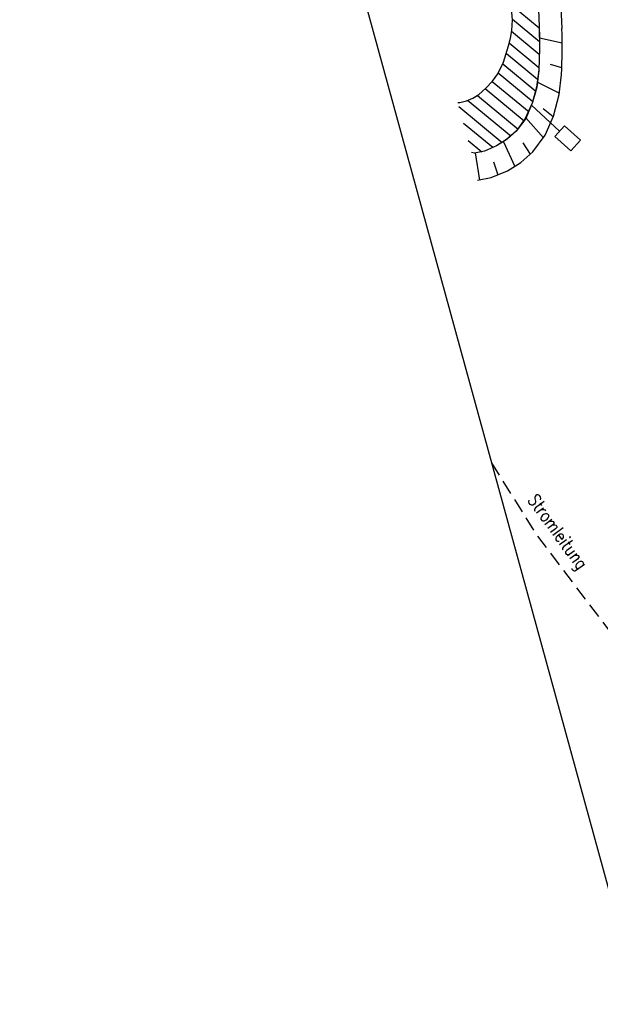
# Model space of a CAD drawing. Extents: x 447258 to 447844, y 441190 to 442763.
# Tile 2 of 123: x 447472 to 447552, y 441190 to 441327. Entities that reach past the tile are written whole.
import ezdxf

# ---------------------------------------------------------------- set-up
doc = ezdxf.new("R2010")
doc.units = 0
doc.header["$LTSCALE"] = 2
doc.header["$MEASUREMENT"] = 0
doc.linetypes.add('AUSGEZOGEN', pattern=[0])
doc.linetypes.add('GESTRICH-X2', pattern=[1.5, 1, -0.5])
doc.layers.get('0').update_dxf_attribs({"linetype": 'AUSGEZOGEN'})
for name, color, linetype in [('DB-Kläranlage', 15, 'CONTINUOUS'), ('FBRTOP', 250, 'AUSGEZOGEN'), ('Planeinteilung', 250, 'CONTINUOUS'), ('STROMLTG', 4, 'AUSGEZOGEN')]:
    doc.layers.add(name, color=color, linetype=linetype)
doc.styles.add('ROMANS', font='romans.shx', dxfattribs={"width": 0.8})

# ---------------------------------------------------------------- blocks, each defined once
blk = doc.blocks.new('1135297')
blk.add_line((0, 0), (1135, 0))

msp = doc.modelspace()

# ---------------------------------------------------------------- linework, layer by layer
at = {"layer": 'DB-Kläranlage', "linetype": 'Continuous'}
for p, q in [((447543.64, 441325.68), (447539.62, 441329.01)), ((447543.48, 441329.48), (447543.63, 441325.91)), ((447543.49, 441329.47), (447543.63, 441325.91)), ((447546.81, 441325.64), (447546.64, 441329.53)), ((447539.93, 441326.87), (447539.8, 441328.39)), ((447539.83, 441325.39), (447539.93, 441326.87)), ((447539.93, 441326.93), (447543.67, 441323.83)), ((447543.63, 441325.91), (447543.63, 441325.91)), ((447543.63, 441325.91), (447543.66, 441322.82)), ((447543.63, 441325.91), (447543.63, 441325.91)), ((447543.63, 441325.91), (447543.66, 441324.42)), ((447539.64, 441324.3), (447539.83, 441325.39)), ((447543.65, 441322.02), (447539.8, 441325.21)), ((447539.83, 441325.39), (447539.83, 441325.39)), ((447538.69, 441320.99), (447539.39, 441323.24)), ((447539.39, 441323.24), (447539.64, 441324.3)), ((447539.39, 441323.24), (447539.39, 441323.24)), ((447539.49, 441323.64), (447543.59, 441320.24)), ((447543.66, 441324.42), (447543.67, 441322.97)), ((447543.66, 441324.36), (447546.84, 441323.64)), ((447543.42, 441318.56), (447539.08, 441322.15)), ((447543.66, 441322.82), (447543.57, 441319.89)), ((447543.67, 441322.97), (447543.64, 441321.39)), ((447543.67, 441322.97), (447543.67, 441322.97)), ((447537.9, 441319.34), (447538.69, 441320.99)), ((447538.59, 441320.73), (447543.15, 441316.95)), ((447543.64, 441321.39), (447543.57, 441319.82)), ((447546.79, 441320.19), (447545.21, 441320.67)), ((447537.18, 441318.35), (447537.9, 441319.34)), ((447537.9, 441319.34), (447537.9, 441319.34)), ((447542.74, 441315.46), (447537.95, 441319.43)), ((447543.57, 441319.89), (447543.28, 441317.48)), ((447543.57, 441319.82), (447543.29, 441317.52)), ((447543.57, 441319.89), (447543.57, 441319.89)), ((447543.57, 441319.82), (447543.57, 441319.82)), ((447543.57, 441319.82), (447543.57, 441319.82)), ((447546.4, 441316.5), (447546.74, 441319.24)), ((447546.74, 441319.24), (447546.74, 441319.24)), ((447536.22, 441317.34), (447537.18, 441318.35)), ((447537.13, 441318.29), (447542.23, 441314.06)), ((447543.4, 441318.2), (447546.44, 441316.69)), ((447534.44, 441315.96), (447535.26, 441316.49)), ((447535.06, 441316.35), (447540.7, 441311.68)), ((447535.26, 441316.49), (447536.22, 441317.34)), ((447541.55, 441312.8), (447536.15, 441317.27)), ((447536.22, 441317.34), (447536.22, 441317.34)), ((447543.28, 441317.48), (447542.68, 441315.26)), ((447542.99, 441316.36), (447542.68, 441315.26)), ((447543.29, 441317.52), (447542.99, 441316.36)), ((447545.63, 441313.48), (447546.4, 441316.5)), ((447532.35, 441315.36), (447532.6, 441315.37)), ((447532.6, 441315.37), (447533.56, 441315.59)), ((447532.6, 441315.37), (447532.6, 441315.37)), ((447533.56, 441315.59), (447534.44, 441315.96)), ((447539.68, 441310.69), (447533.71, 441315.64)), ((447534.44, 441315.96), (447534.44, 441315.96)), ((447542.68, 441315.26), (447541.71, 441313.15)), ((447542.68, 441315.26), (447541.78, 441313.16)), ((447546.47, 441311.39), (447542.59, 441314.98)), ((447542.68, 441315.26), (447542.68, 441315.26)), ((447542.68, 441315.26), (447542.68, 441315.26)), ((447532.5, 441314.82), (447538.52, 441309.83)), ((447545.59, 441313.36), (447544.19, 441314.47)), ((447537.19, 441309.1), (447533.14, 441312.46)), ((447541.78, 441313.16), (447540.43, 441311.39)), ((447541.71, 441313.15), (447540.43, 441311.39)), ((447541.77, 441313.26), (447544.24, 441310.48)), ((447544.46, 441310.85), (447545.63, 441313.48)), ((447545.63, 441313.48), (447545.63, 441313.48)), ((447540.43, 441311.39), (447539.12, 441310.24)), ((447540.43, 441311.39), (447539.21, 441310.29)), ((447540.43, 441311.39), (447540.43, 441311.39)), ((447540.43, 441311.39), (447540.43, 441311.39)), ((447542.74, 441308.53), (447544.46, 441310.85)), ((447547.14, 441312.14), (447545.81, 441310.64)), ((447549.38, 441310.14), (447547.14, 441312.14)), ((447533.79, 441310.09), (447535.68, 441308.52)), ((447539.21, 441310.29), (447537.69, 441309.34)), ((447539.12, 441310.24), (447537.69, 441309.34)), ((447538.69, 441309.93), (447540.26, 441306.47)), ((447542.41, 441308.18), (447541.4, 441309.77)), ((447545.81, 441310.64), (447548.05, 441308.65)), ((447548.05, 441308.65), (447549.38, 441310.14)), ((447534.66, 441308.35), (447534.25, 441308.41)), ((447534.66, 441308.35), (447534.25, 441308.41)), ((447536.03, 441308.63), (447534.66, 441308.35)), ((447536.03, 441308.63), (447534.66, 441308.35)), ((447534.66, 441308.35), (447534.66, 441308.35)), ((447534.66, 441308.35), (447534.66, 441308.35)), ((447534.74, 441308.36), (447535.36, 441304.6)), ((447537.69, 441309.34), (447536.03, 441308.63)), ((447537.69, 441309.34), (447536.03, 441308.63)), ((447537.69, 441309.34), (447537.69, 441309.34)), ((447537.69, 441309.34), (447537.69, 441309.34)), ((447541.1, 441307.05), (447542.74, 441308.53)), ((447542.74, 441308.53), (447542.74, 441308.53)), ((447537.95, 441305.29), (447537.33, 441307.08)), ((447539.22, 441305.87), (447541.1, 441307.05)), ((447536.99, 441304.94), (447539.22, 441305.87)), ((447539.22, 441305.87), (447539.22, 441305.87)), ((447535.07, 441304.58), (447536.99, 441304.94)), ((447535.07, 441304.58), (447535.07, 441304.58))]:
    msp.add_line(p, q, dxfattribs=at)
msp.add_ellipse((447467.29, 441323.23), major_axis=(-56.25, 56.25), ratio=1, start_param=3.876834, end_param=3.957243, dxfattribs=at)
at = {"layer": 'FBRTOP'}
msp.add_lwpolyline([(447621.84, 441538.2, 0.000001), (447626.14, 441528.44, 0.000001), (447630.88, 441517.67)], format="xyb", dxfattribs=at)
at = {"layer": 'STROMLTG', "linetype": 'GESTRICH-X2', "flags": 128}
msp.add_lwpolyline([(447537.02, 441265.32), (447543.31, 441255.28), (447566.25, 441224.95), (447579.02, 441211.35), (447592.66, 441199.72)], dxfattribs=at)

# ---------------------------------------------------------------- block references
at = {"layer": 'Planeinteilung', "linetype": 'Continuous', "rotation": 285.3280982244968}
msp.add_blockref('1135297', (447257.6, 442284.75), dxfattribs=at)

# ---------------------------------------------------------------- texts
at = {"layer": 'STROMLTG', "style": 'ROMANS', "width": 0.8}
msp.add_text('Stromleitung', height=1.8, rotation=306.0978, dxfattribs=at).set_placement((447541.95, 441260.13))

doc.saveas('drawing.dxf')
